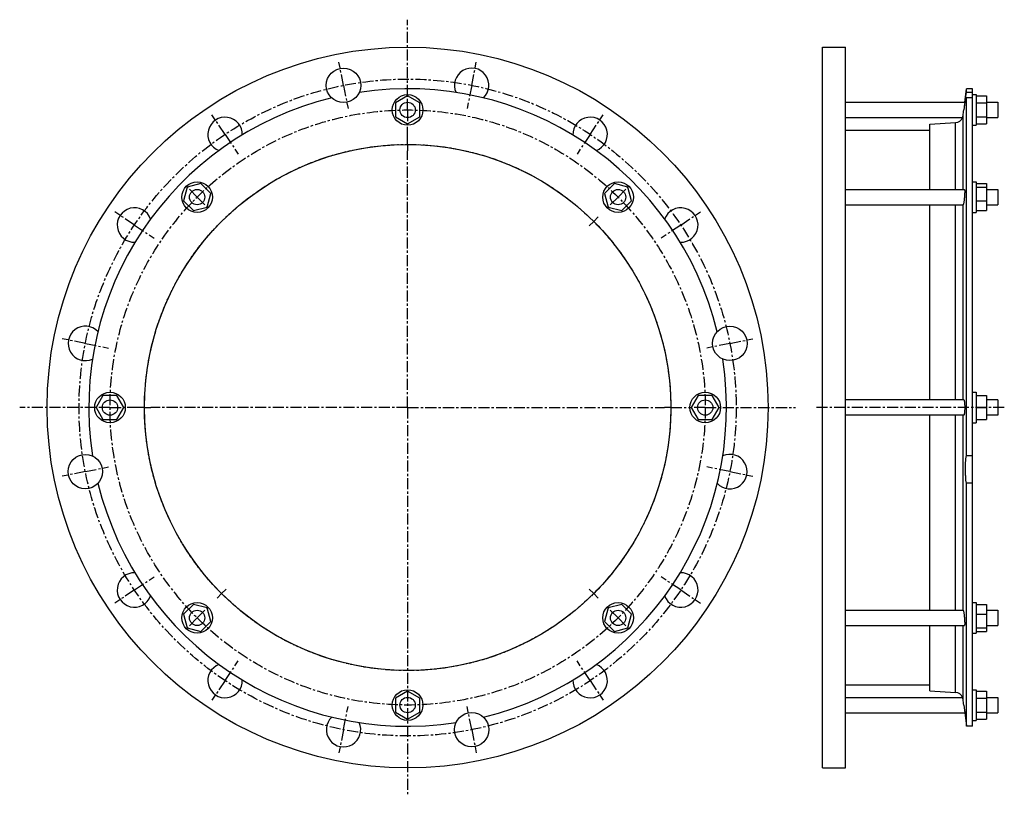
# Model space of a CAD drawing. Header units: millimetres. Extents: x -340 to 432, y -173 to 435.
import ezdxf

# ---------------------------------------------------------------- set-up
doc = ezdxf.new("R2010")
doc.units = ezdxf.units.MM
doc.header["$LTSCALE"] = 23.1
doc.linetypes.add('CENTER', pattern=[0.6, 0.375, -0.075, 0.075, -0.075])
doc.layers.get('0').update_dxf_attribs({"linetype": 'CONTINUOUS'})
doc.layers.add('AXES', color=7, linetype='CONTINUOUS')
doc.layers.add('ROUNDS', color=7, linetype='CONTINUOUS')

msp = doc.modelspace()

# ---------------------------------------------------------------- linework, layer by layer
at = {"color": 7, "linetype": 'Continuous'}
for p, q in [((289.19, -151.18), (289.19, 413.82)), ((289.19, 413.82), (307.19, 413.82)), ((307.19, -151.18), (307.19, 413.82)), ((406.64, 381.17), (401.88, 381.17)), ((-36.01, 375.54), (-45.51, 370.06)), ((-26.51, 370.06), (-36.01, 375.54)), ((406.64, 376.57), (409.64, 376.57)), ((409.64, 376.57), (409.64, 352.57)), ((409.64, 375.54), (417.64, 375.54)), ((417.64, 375.54), (417.64, 353.61)), ((-45.51, 370.06), (-45.51, 359.09)), ((-26.51, 359.09), (-26.51, 370.06)), ((409.64, 370.06), (417.64, 370.06)), ((-45.51, 359.09), (-36.01, 353.61)), ((-36.01, 353.61), (-26.51, 359.09)), ((409.64, 359.09), (417.64, 359.09)), ((307.19, 348.67), (373.3, 348.67)), ((373.3, 302.26), (373.3, 353.45)), ((406.64, 352.57), (409.64, 352.57)), ((409.64, 353.61), (417.64, 353.61)), ((-208.7, 304.01), (-211.54, 293.42)), ((-198.11, 306.85), (-208.7, 304.01)), ((-190.35, 299.1), (-198.11, 306.85)), ((126.08, 306.85), (118.32, 299.1)), ((136.68, 304.01), (126.08, 306.85)), ((139.51, 293.42), (136.68, 304.01)), ((406.64, 308.26), (409.64, 308.26)), ((409.64, 308.26), (409.64, 284.26)), ((409.64, 306.85), (417.64, 306.85)), ((409.64, 304.01), (417.64, 304.01)), ((417.64, 306.85), (417.64, 285.66)), ((-211.54, 293.42), (-203.79, 285.66)), ((-193.19, 288.5), (-190.35, 299.1)), ((118.32, 299.1), (121.16, 288.5)), ((131.76, 285.66), (139.51, 293.42)), ((409.64, 293.42), (417.64, 293.42)), ((-203.79, 285.66), (-193.19, 288.5)), ((121.16, 288.5), (131.76, 285.66)), ((373.3, 137.32), (373.3, 290.26)), ((409.64, 285.66), (417.64, 285.66)), ((406.64, 284.26), (409.64, 284.26)), ((-274.75, 140.82), (-280.23, 131.32)), ((-263.78, 140.82), (-274.75, 140.82)), ((-258.29, 131.32), (-263.78, 140.82)), ((191.75, 140.82), (186.27, 131.32)), ((202.72, 140.82), (191.75, 140.82)), ((208.21, 131.32), (202.72, 140.82)), ((406.64, 143.32), (409.64, 143.32)), ((409.64, 143.32), (409.64, 119.32)), ((409.64, 140.82), (417.64, 140.82)), ((417.64, 140.82), (417.64, 121.82)), ((-280.23, 131.32), (-274.75, 121.82)), ((-263.78, 121.82), (-258.29, 131.32)), ((186.27, 131.32), (191.75, 121.82)), ((202.72, 121.82), (208.21, 131.32)), ((409.64, 131.32), (417.64, 131.32)), ((426.64, 137.32), (417.64, 137.32)), ((373.3, -27.61), (373.3, 125.32)), ((426.64, 125.32), (417.64, 125.32)), ((-274.75, 121.82), (-263.78, 121.82)), ((191.75, 121.82), (202.72, 121.82)), ((406.64, 119.32), (409.64, 119.32)), ((409.64, 121.82), (417.64, 121.82)), ((-203.79, -23.01), (-211.54, -30.77)), ((-193.19, -25.85), (-203.79, -23.01)), ((131.76, -23.01), (121.16, -25.85)), ((139.51, -30.77), (131.76, -23.01)), ((406.64, -21.61), (409.64, -21.61)), ((409.64, -21.61), (409.64, -45.61)), ((409.64, -23.01), (417.64, -23.01)), ((417.64, -23.01), (417.64, -44.2)), ((-211.54, -30.77), (-208.7, -41.36)), ((-190.35, -36.45), (-193.19, -25.85)), ((121.16, -25.85), (118.32, -36.45)), ((136.68, -41.36), (139.51, -30.77)), ((409.64, -30.77), (417.64, -30.77)), ((-198.11, -44.2), (-190.35, -36.45)), ((118.32, -36.45), (126.08, -44.2)), ((-208.7, -41.36), (-198.11, -44.2)), ((126.08, -44.2), (136.68, -41.36)), ((373.3, -90.81), (373.3, -39.61)), ((406.64, -45.61), (409.64, -45.61)), ((409.64, -41.36), (417.64, -41.36)), ((409.64, -44.2), (417.64, -44.2)), ((-36.01, -90.96), (-45.51, -96.44)), ((-26.51, -96.44), (-36.01, -90.96)), ((307.19, -86.03), (373.3, -86.03)), ((406.64, -89.93), (409.64, -89.93)), ((409.64, -89.93), (409.64, -113.93)), ((409.64, -90.96), (417.64, -90.96)), ((417.64, -90.96), (417.64, -112.89)), ((-45.51, -96.44), (-45.51, -107.41)), ((-26.51, -107.41), (-26.51, -96.44)), ((409.64, -96.44), (417.64, -96.44)), ((-45.51, -107.41), (-36.01, -112.89)), ((-36.01, -112.89), (-26.51, -107.41)), ((409.64, -107.41), (417.64, -107.41)), ((406.64, -113.93), (409.64, -113.93)), ((409.64, -112.89), (417.64, -112.89)), ((406.64, -118.53), (401.88, -118.53)), ((289.19, -151.18), (307.19, -151.18))]:
    msp.add_line(p, q, dxfattribs=at)
for centre, radius in [((-36.01, 131.32), 282.5), ((-36.01, 364.57), 12), ((-36.01, 131.32), 206.25), ((-200.95, 296.26), 12), ((128.92, 296.26), 12), ((-269.26, 131.32), 12), ((197.24, 131.32), 12), ((-200.95, -33.61), 12), ((128.92, -33.61), 12), ((-36.01, -101.93), 12)]:
    msp.add_circle(centre, radius, dxfattribs=at)
at = {"layer": 'AXES', "color": 7, "linetype": 'CENTER'}
for p, q in [((-36.01, 375.57), (-36.01, 435.35)), ((-86.25, 383.88), (-89.86, 402.02)), ((14.22, 383.88), (17.83, 402.02)), ((-86.25, 383.88), (-82.64, 365.73)), ((14.22, 383.88), (10.61, 365.73)), ((-36.01, 364.57), (-36.01, 375.57)), ((-36.01, 364.57), (-36.01, 353.57)), ((-179.07, 345.43), (-189.35, 360.81)), ((107.05, 345.43), (117.32, 360.81)), ((-36.01, 342.57), (-36.01, 353.57)), ((-179.07, 345.43), (-168.8, 330.05)), ((-36.01, 337.57), (-36.01, 342.57)), ((107.05, 345.43), (96.77, 330.05)), ((-36.01, 337.57), (-36.01, 332.57)), ((-36.01, 131.32), (-36.01, 332.57)), ((-200.95, 296.26), (-208.72, 304.04)), ((128.92, 296.26), (136.7, 304.04)), ((-200.95, 296.26), (-193.17, 288.48)), ((128.92, 296.26), (121.14, 288.48)), ((-250.12, 274.38), (-265.5, 284.66)), ((109.83, 277.17), (113.36, 280.7)), ((178.09, 274.38), (193.47, 284.66)), ((-250.12, 274.38), (-234.74, 264.11)), ((109.83, 277.17), (106.29, 273.63)), ((178.09, 274.38), (162.71, 264.11)), ((-288.57, 181.56), (-306.71, 185.17)), ((-288.57, 181.56), (-270.42, 177.95)), ((216.54, 181.56), (198.39, 177.95)), ((216.54, 181.56), (234.68, 185.17)), ((-280.26, 131.32), (-340.04, 131.32)), ((-269.26, 131.32), (-280.26, 131.32)), ((-269.26, 131.32), (-258.26, 131.32)), ((-247.26, 131.32), (-258.26, 131.32)), ((-242.26, 131.32), (-247.26, 131.32)), ((-242.26, 131.32), (-237.26, 131.32)), ((-36.01, 131.32), (-237.26, 131.32)), ((-36.01, 131.32), (-36.01, -172.7)), ((-36.01, 131.32), (165.24, 131.32)), ((170.24, 131.32), (165.24, 131.32)), ((170.24, 131.32), (186.24, 131.32)), ((197.24, 131.32), (186.24, 131.32)), ((197.24, 131.32), (268.01, 131.32)), ((431.64, 131.32), (284.19, 131.32)), ((-288.57, 81.09), (-306.71, 77.48)), ((-288.57, 81.09), (-270.42, 84.7)), ((216.54, 81.09), (198.39, 84.7)), ((216.54, 81.09), (234.68, 77.48)), ((-250.12, -11.73), (-234.74, -1.46)), ((178.09, -11.73), (162.71, -1.46)), ((-250.12, -11.73), (-265.5, -22.01)), ((-181.85, -14.52), (-185.39, -18.05)), ((-181.85, -14.52), (-178.32, -10.98)), ((109.83, -14.52), (106.29, -10.98)), ((109.83, -14.52), (113.36, -18.05)), ((178.09, -11.73), (193.47, -22.01)), ((-200.95, -33.61), (-193.17, -25.83)), ((128.92, -33.61), (121.14, -25.83)), ((-200.95, -33.61), (-208.72, -41.39)), ((128.92, -33.61), (136.7, -41.39)), ((-179.07, -82.78), (-168.8, -67.4)), ((107.05, -82.78), (96.77, -67.4)), ((-179.07, -82.78), (-189.35, -98.16)), ((107.05, -82.78), (117.32, -98.16)), ((-86.25, -121.23), (-82.64, -103.08)), ((14.22, -121.23), (10.61, -103.08)), ((-86.25, -121.23), (-89.86, -139.37)), ((14.22, -121.23), (17.83, -139.37))]:
    msp.add_line(p, q, dxfattribs=at)
at = {"layer": 'AXES', "color": 7, "linetype": 'Continuous'}
for p, q in [((400.59, 370.57), (401.88, 381.17)), ((401.88, 378.28), (401.88, 381.17)), ((406.64, 378.28), (401.88, 378.28)), ((406.64, -118.53), (406.64, 381.17)), ((307.19, 370.57), (400.59, 370.57)), ((400.59, 370.57), (399.87, 364.57)), ((401.88, 93.37), (401.88, 374)), ((406.64, 374), (401.88, 374)), ((417.64, 370.57), (426.64, 370.57)), ((426.64, 370.57), (426.64, 358.57)), ((400.13, 366.71), (399.87, 364.57)), ((400.28, 367.99), (400.21, 367.37)), ((307.19, 358.57), (398.88, 358.57)), ((417.64, 358.57), (426.64, 358.57)), ((307.19, 302.26), (400.38, 302.26)), ((417.64, 302.26), (426.64, 302.26)), ((426.64, 302.26), (426.64, 290.26)), ((307.19, 290.26), (399.35, 290.26)), ((417.64, 290.26), (426.64, 290.26)), ((399.87, 137.32), (307.19, 137.32)), ((426.64, 137.32), (426.64, 125.32)), ((399.87, 125.32), (307.19, 125.32)), ((406.64, 93.37), (401.88, 93.37)), ((406.64, 71.88), (401.88, 71.88)), ((401.88, -118.53), (401.88, 71.88)), ((307.19, -27.61), (399.35, -27.61)), ((417.64, -27.61), (426.64, -27.61)), ((426.64, -27.61), (426.64, -39.61)), ((307.19, -39.61), (400.38, -39.61)), ((417.64, -39.61), (426.64, -39.61)), ((307.19, -95.93), (398.88, -95.93)), ((417.64, -95.93), (426.64, -95.93)), ((426.64, -95.93), (426.64, -107.93)), ((307.19, -107.93), (400.59, -107.93)), ((399.87, -101.93), (400.59, -107.93)), ((417.64, -107.93), (426.64, -107.93))]:
    msp.add_line(p, q, dxfattribs=at)
at = {"layer": 'AXES', "color": 9, "linetype": 'Continuous'}
for p, q in [((399.34, 302.26), (399.34, 360.25)), ((399.34, 137.32), (399.34, 290.26)), ((399.34, -27.61), (399.34, 125.32)), ((399.34, -97.6), (399.34, -39.61))]:
    msp.add_line(p, q, dxfattribs=at)
at = {"layer": 'AXES', "color": 7, "linetype": 'Continuous'}
msp.add_lwpolyline([(400.35, -105.91), (400.58, -107.88), (401.88, -118.53)], dxfattribs=at)
for centre, radius in [((-86.25, 383.88), 13.5), ((-36.01, 364.57), 6), ((-200.95, 296.26), 6), ((128.92, 296.26), 6), ((216.54, 181.56), 13.5), ((-269.26, 131.32), 6), ((197.24, 131.32), 6), ((-288.57, 81.09), 13.5), ((-200.95, -33.61), 6), ((128.92, -33.61), 6), ((-36.01, -101.93), 6), ((14.22, -121.23), 13.5)]:
    msp.add_circle(centre, radius, dxfattribs=at)
at = {"layer": 'AXES', "color": 7, "linetype": 'CENTER'}
for radius in [257.5, 233.25, 206.25]:
    msp.add_circle((-36.01, 131.32), radius, dxfattribs=at)
at = {"layer": 'AXES', "color": 7, "linetype": 'Continuous'}
for centre, radius, start, end in [((14.22, 383.88), 13.5, 312.86391, 204.75982), ((-36.01, 131.32), 249.85, 13.76283, 98.73717), ((-36.01, 131.32), 249.85, 103.76283, 188.73717), ((-1502.32, 595.89), 1916.2, 352.93617, 353.0665), ((-179.07, 345.43), 13.5, 357.60224, 249.77553), ((107.05, 345.43), 13.5, 290.28917, 182.19496), ((393.02, 361.05), 6.36, 273.55948, 337.05622), ((393.32, 360.99), 6.07, 336.51922, 352.95813), ((-250.12, 274.38), 13.5, 20.09253, 272.39391), ((178.09, 274.38), 13.5, 267.72492, 159.61952), ((-288.57, 181.56), 13.5, 42.71025, 294.88384), ((-36.01, 131.32), 249.85, 283.76283, 8.73717), ((216.54, 81.09), 13.5, 222.86387, 114.75978), ((-36.01, 131.32), 249.85, 193.76283, 278.73717), ((-250.12, -11.73), 13.5, 87.60222, 339.77558), ((178.09, -11.73), 13.5, 200.28917, 92.19492), ((-179.07, -82.78), 13.5, 110.09255, 2.39393), ((107.05, -82.78), 13.5, 177.72493, 69.61948), ((393.02, -98.4), 6.36, 22.94378, 86.44052), ((393.32, -98.34), 6.07, 7.04187, 23.48078), ((-1484.31, -331.03), 1898.06, 6.93288, 7.06446), ((-86.25, -121.23), 13.5, 132.7103, 24.88383)]:
    msp.add_arc(centre, radius, start, end, dxfattribs=at)
for points, knots in [([(401.2, 370.38), (401.2, 370.38), (401.19, 370.39), (401.18, 370.44), (401.17, 370.54), (401.17, 370.71), (401.17, 370.95), (401.19, 371.25), (401.22, 371.62), (401.25, 372.05), (401.29, 372.55), (401.34, 373.1), (401.42, 373.94), (401.54, 375.11), (401.7, 376.64), (401.82, 377.71), (401.88, 378.28)], [0, 0, 0, 0, 0.00176, 0.005205, 0.018304, 0.039944, 0.070094, 0.108623, 0.155341, 0.210007, 0.272333, 0.341993, 0.41862, 0.59113, 0.786263, 1, 1, 1, 1]), ([(401.88, 374), (401.84, 373.73), (401.76, 373.22), (401.65, 372.49), (401.54, 371.87), (401.46, 371.42), (401.4, 371.11), (401.36, 370.92), (401.33, 370.76), (401.3, 370.62), (401.27, 370.52), (401.24, 370.44), (401.23, 370.4), (401.21, 370.38), (401.2, 370.38)], [0, 0, 0, 0, 0.223482, 0.421709, 0.592889, 0.735481, 0.79564, 0.848188, 0.893009, 0.930009, 0.959125, 0.980335, 0.993735, 1, 1, 1, 1]), ([(400.38, 302.26), (400.41, 302.26), (400.45, 302.19), (400.48, 302.1), (400.51, 301.99), (400.53, 301.85), (400.55, 301.67), (400.57, 301.47), (400.58, 301.14), (400.59, 300.67), (400.59, 300.03), (400.57, 299.31), (400.52, 298.23), (400.43, 296.81), (400.28, 295.11), (400.1, 293.5), (399.95, 292.48), (399.87, 292.01)], [0, 0, 0, 0, 0.009163, 0.017513, 0.028729, 0.042853, 0.059858, 0.079683, 0.102236, 0.155067, 0.217255, 0.287461, 0.364156, 0.530198, 0.701033, 0.862124, 1, 1, 1, 1]), ([(399.87, 292.01), (399.83, 291.77), (399.76, 291.41), (399.66, 290.98), (399.6, 290.73), (399.53, 290.53), (399.48, 290.4), (399.43, 290.33), (399.4, 290.28), (399.37, 290.26), (399.35, 290.26)], [0, 0, 0, 0, 0.40762, 0.574405, 0.714494, 0.82679, 0.910738, 0.942213, 0.967025, 1, 1, 1, 1]), ([(399.87, 137.32), (399.93, 137.32), (400.02, 137.21), (400.09, 137.06), (400.15, 136.85), (400.22, 136.61), (400.28, 136.3), (400.33, 135.96), (400.4, 135.41), (400.48, 134.62), (400.57, 133.21), (400.61, 131.32), (400.57, 129.44), (400.48, 128.03), (400.4, 127.24), (400.33, 126.69), (400.28, 126.35), (400.22, 126.04), (400.15, 125.79), (400.09, 125.59), (400.02, 125.43), (399.93, 125.32), (399.87, 125.32)], [0, 0, 0, 0, 0.014861, 0.027754, 0.044749, 0.065853, 0.090955, 0.119871, 0.152365, 0.22691, 0.311886, 0.500001, 0.688115, 0.773091, 0.847635, 0.880129, 0.909046, 0.934147, 0.955251, 0.972246, 0.985139, 1, 1, 1, 1]), ([(401.88, 71.88), (401.76, 72.74), (401.56, 74.57), (401.34, 77.46), (401.2, 80.55), (401.15, 83.67), (401.2, 86.65), (401.31, 88.97), (401.45, 90.62), (401.57, 91.67), (401.71, 92.58), (401.82, 93.13), (401.88, 93.37)], [0, 0, 0, 0, 0.119781, 0.256517, 0.402777, 0.550456, 0.691302, 0.817487, 0.872895, 0.922176, 0.964708, 1, 1, 1, 1]), ([(399.35, -27.61), (399.37, -27.61), (399.4, -27.63), (399.43, -27.68), (399.48, -27.75), (399.53, -27.88), (399.6, -28.08), (399.66, -28.33), (399.76, -28.77), (399.83, -29.12), (399.87, -29.37)], [0, 0, 0, 0, 0.032975, 0.057787, 0.089262, 0.17321, 0.285505, 0.425595, 0.59238, 1, 1, 1, 1]), ([(399.87, -29.37), (399.95, -29.83), (400.1, -30.85), (400.28, -32.46), (400.43, -34.16), (400.52, -35.58), (400.57, -36.66), (400.59, -37.38), (400.59, -38.02), (400.58, -38.49), (400.57, -38.82), (400.55, -39.02), (400.53, -39.2), (400.51, -39.34), (400.48, -39.45), (400.45, -39.54), (400.41, -39.61), (400.38, -39.61)], [0, 0, 0, 0, 0.137876, 0.298967, 0.469803, 0.635845, 0.71254, 0.782746, 0.844934, 0.897765, 0.920318, 0.940142, 0.957148, 0.971271, 0.982487, 0.990837, 1, 1, 1, 1])]:
    msp.add_open_spline(points, degree=3, knots=knots, dxfattribs=at)
at = {"layer": 'ROUNDS', "color": 7, "linetype": 'Continuous'}
for p, q in [((373.3, 353.45), (393.42, 354.71)), ((373.3, -90.81), (393.42, -92.06))]:
    msp.add_line(p, q, dxfattribs=at)
at = {"layer": 'ROUNDS', "color": 9, "linetype": 'Continuous'}
for p, q in [((393.42, 302.26), (393.42, 354.71)), ((393.42, 137.32), (393.42, 290.26)), ((393.42, -27.61), (393.42, 125.32)), ((393.42, -92.06), (393.42, -39.61))]:
    msp.add_line(p, q, dxfattribs=at)

doc.saveas('drawing.dxf')
